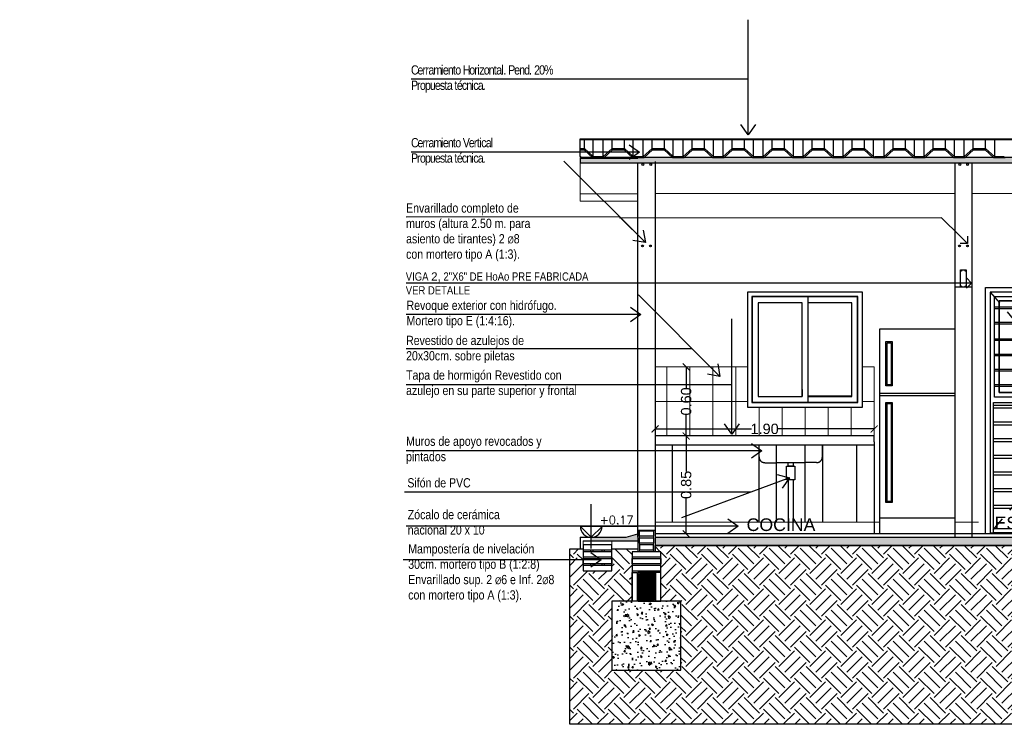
# Model space of a CAD drawing. Header units: millimetres. Extents: x 201 to 840, y 135 to 685.
# Tile 5 of 219: x 201 to 209, y 148 to 154. Entities that reach past the tile are written whole.
import ezdxf

# ---------------------------------------------------------------- set-up
doc = ezdxf.new("R2010")
doc.units = ezdxf.units.MM
doc.linetypes.add('HIDDEN2', pattern=[0.1875, 0.125, -0.0625])
for name, color, linetype, lineweight in [('001', 1, 'Continuous', 5), ('01 DETALLES', 2, 'Continuous', 5), ('COTA NIVELES', 2, 'Continuous', 20), ('hatch', 1, 'Continuous', 5), ('LLAMADAS TEXTO', 2, 'Continuous', 13)]:
    doc.layers.add(name, color=color, linetype=linetype, lineweight=lineweight)
for name, color, linetype in [('01', 1, 'Continuous'), ('02', 2, 'Continuous'), ('03', 3, 'Continuous'), ('04', 4, 'Continuous'), ('05', 5, 'Continuous'), ('06', 5, 'Continuous'), ('ABERTURAS', 2, 'Continuous'), ('cota', 2, 'Continuous'), ('EQUIPAMIENTO MOVIL', 1, 'Continuous'), ('HACHT CONTRAPISO', 2, 'Continuous'), ('HACHT H°A°', 1, 'Continuous'), ('HACHT TIERRA', 252, 'Continuous'), ('LLAMADAS', 1, 'Continuous'), ('MAMPOST', 6, 'Continuous'), ('MAMPOSTERIA', 5, 'Continuous'), ('NIVELES', 1, 'Continuous'), ('piso', 1, 'Continuous'), ('SANITARIO ARTEF', 2, 'Continuous'), ('TEXT', 4, 'Continuous')]:
    doc.layers.add(name, color=color, linetype=linetype)
doc.styles.add('ARIAL', font='arial.ttf', dxfattribs={"height": 0.06})
doc.styles.add('ROMANS', font='romans.shx')
doc.styles.get("Standard").update_dxf_attribs({"font": 'arial.ttf'})
doc.styles.add('STYLE1', font='ARIALUNI.TTF', dxfattribs={"height": 0.09})
doc.dimstyles.new('05', dxfattribs={"dimscale": 0, "dimtxt": 0.09, "dimasz": 0.05, "dimexe": 0, "dimexo": 0, "dimgap": 0, "dimtad": 0, "dimzin": 0, "dimdsep": 46, "dimtxsty": 'Standard', "dimblk": 'OPEN90', "dimcen": 0.25, "dimclrd": 1, "dimclre": 1, "dimclrt": 3, "dimadec": 0, "dimazin": 0, "dimtfac": 1, "dimtofl": 0, "dimtmove": 2, "dimatfit": 3, "dimldrblk": 'BOXFILLED', "dimfxl": 1, "dimtolj": 1, "dimtzin": 0, "dimarcsym": 0})
doc.dimstyles.new('D3', dxfattribs={"dimscale": 0, "dimtxt": 0.09, "dimasz": 0.06, "dimexe": 0, "dimexo": 0.15, "dimgap": 0, "dimtad": 0, "dimzin": 0, "dimdsep": 46, "dimtxsty": 'STYLE1', "dimblk": 'ARCHTICK', "dimcen": 1, "dimse1": 1, "dimse2": 1, "dimclrd": 1, "dimclre": 1, "dimclrt": 3, "dimadec": 0, "dimazin": 0, "dimtfac": 1, "dimtmove": 2, "dimatfit": 1, "dimldrblk": 'OPEN90', "dimfxl": 1, "dimtolj": 1, "dimtzin": 0, "dimarcsym": 0})

# ---------------------------------------------------------------- blocks, each defined once
blk = doc.blocks.new('_ARCHTICK')
at = {"color": 0, "linetype": 'ByBlock', "const_width": 0.15}
blk.add_lwpolyline([(-0.5, -0.5), (0.5, 0.5)], dxfattribs=at)
blk = doc.blocks.new('*D760')
at = {"layer": 'cota', "color": 1, "lineweight": -2}
for p, q in [((206.4153, 150.5066), (206.4153, 150.1987)), ((206.4153, 149.6566), (206.4153, 149.9646))]:
    blk.add_line(p, q, dxfattribs=at)
at = {"layer": 'DEFPOINTS', "color": 0}
for p in [(206.4153, 150.5066), (206.1965, 149.6566), (206.4153, 149.6566)]:
    blk.add_point(p, dxfattribs=at)
at = {"layer": 'cota', "color": 1, "lineweight": -2, "xscale": 0.06, "yscale": 0.06, "zscale": 0.06}
for p, rotation in [((206.4153, 150.5066), 90), ((206.4153, 149.6566), 270)]:
    blk.add_blockref('_ARCHTICK', p, dxfattribs=dict(at, rotation=rotation))
at = {"layer": 'cota', "color": 3, "insert": (206.4153, 150.0816), "char_height": 0.09, "attachment_point": 5, "rotation": 90, "style": 'STYLE1'}
blk.add_mtext('\\A1;0.85', dxfattribs=at)
blk = doc.blocks.new('_OPEN90')
at = {"color": 0, "linetype": 'ByBlock'}
for p, q in [((0, 0), (-1, 0)), ((-0.5, 0.5), (0, 0)), ((0, 0), (-0.5, -0.5))]:
    blk.add_line(p, q, dxfattribs=at)
blk = doc.blocks.new('*D762')
at = {"layer": 'cota', "color": 1, "lineweight": -2}
for p, q in [((206.4153, 151.1066), (206.4153, 150.9233)), ((206.4153, 150.5066), (206.4153, 150.6899))]:
    blk.add_line(p, q, dxfattribs=at)
at = {"layer": 'DEFPOINTS', "color": 0}
for p in [(206.4153, 151.1066), (206.4993, 151.1066), (206.4965, 150.5066)]:
    blk.add_point(p, dxfattribs=at)
at = {"layer": 'cota', "color": 1, "lineweight": -2, "xscale": 0.06, "yscale": 0.06, "zscale": 0.06}
for p, rotation in [((206.4153, 151.1066), 90), ((206.4153, 150.5066), 270)]:
    blk.add_blockref('_ARCHTICK', p, dxfattribs=dict(at, rotation=rotation))
at = {"layer": 'cota', "color": 3, "insert": (206.4153, 150.8066), "char_height": 0.09, "attachment_point": 5, "rotation": 90, "style": 'STYLE1'}
blk.add_mtext('\\A1;0.60', dxfattribs=at)
blk = doc.blocks.new('A$C0E1231E1')
for p, q in [((0, 0), (0, 1.78)), ((0, 1.2206), (0.65, 1.2206)), ((0, 1.2006), (0.65, 1.2006)), ((0, 0.1391), (0.65, 0.1391))]:
    blk.add_line(p, q)
blk.add_lwpolyline([(0, 1.78), (0.65, 1.78), (0.65, 0), (0, 0)])
for points in [[(0.0518, 1.2849), (0.0518, 1.6697), (0.1074, 1.6697), (0.1074, 1.2849)], [(0.0518, 0.2717), (0.0518, 1.1413), (0.1074, 1.1413), (0.1074, 0.2717)]]:
    blk.add_lwpolyline(points, close=True)
at = {"color": 1}
for points in [[(0.0618, 1.2949), (0.0618, 1.6597), (0.0974, 1.6597), (0.0974, 1.2949)], [(0.0618, 0.2817), (0.0618, 1.1313), (0.0974, 1.1313), (0.0974, 0.2817)]]:
    blk.add_lwpolyline(points, close=True, dxfattribs=at)
blk = doc.blocks.new('*D802')
at = {"layer": 'DEFPOINTS', "color": 0}
for p in [(206.145, 150.5676), (206.145, 150.5066), (208.0477, 150.5066)]:
    blk.add_point(p, dxfattribs=at)
at = {"layer": 'piso', "color": 1, "lineweight": -2}
for p, q in [((206.145, 150.5676), (206.9838, 150.5676)), ((208.0477, 150.5676), (207.2089, 150.5676))]:
    blk.add_line(p, q, dxfattribs=at)
at = {"layer": 'piso', "color": 1, "lineweight": -2, "xscale": 0.06, "yscale": 0.06, "zscale": 0.06, "rotation": 180}
blk.add_blockref('_ARCHTICK', (206.145, 150.5676), dxfattribs=at)
at = {"layer": 'piso', "color": 1, "lineweight": -2, "xscale": 0.06, "yscale": 0.06, "zscale": 0.06}
blk.add_blockref('_ARCHTICK', (208.0477, 150.5676), dxfattribs=at)
at = {"layer": 'piso', "color": 3, "insert": (207.0963, 150.5676), "char_height": 0.09, "attachment_point": 5, "style": 'STYLE1'}
blk.add_mtext('\\A1;1.90', dxfattribs=at)
blk = doc.blocks.new('df')
at = {"layer": '01', "ltscale": 0.01}
for p, q in [((278.7918, 317.0879), (278.7277, 317.0879)), ((278.7277, 317.0879), (278.7277, 317.0767)), ((278.7918, 317.0767), (278.7277, 317.0767))]:
    blk.add_line(p, q, dxfattribs=at)
at = {"layer": '01'}
for points in [[(278.8606, 317.151), (278.8606, 318.111), (277.9706, 318.111)], [(278.8606, 317.151), (278.8606, 318.111), (279.7506, 318.111)], [(278.3856, 318.0335), (278.0481, 318.0335), (278.0481, 317.2385), (278.3856, 317.2385)], [(278.3856, 317.2385), (278.0481, 317.2385), (278.0481, 318.0335), (278.3856, 318.0335)], [(278.4356, 318.0335), (278.7731, 318.0335), (278.7731, 317.2385), (278.4356, 317.2385)], [(278.4356, 317.2385), (278.4356, 318.0335)], [(279.3356, 317.2385), (279.3356, 318.0335)], [(279.3356, 318.0335), (279.6731, 318.0335), (279.6731, 317.2385), (279.3356, 317.2385)], [(278.8131, 317.9782), (278.0081, 317.9782)], [(278.0081, 317.9682), (278.8131, 317.9682)], [(278.9081, 317.9782), (279.7131, 317.9782)], [(279.7131, 317.9682), (278.9081, 317.9682)], [(278.8131, 317.8453), (278.0081, 317.8453)], [(278.0081, 317.8353), (278.8131, 317.8353)], [(278.9081, 317.8453), (279.7131, 317.8453)], [(279.7131, 317.8353), (278.9081, 317.8353)], [(278.8131, 317.7025), (278.0081, 317.7025)], [(278.0081, 317.6925), (278.8131, 317.6925)], [(278.9081, 317.7025), (279.7131, 317.7025)], [(279.7131, 317.6925), (278.9081, 317.6925)], [(278.8131, 317.5696), (278.0081, 317.5696)], [(278.0081, 317.5596), (278.8131, 317.5596)], [(278.9081, 317.5696), (279.7131, 317.5696)], [(279.7131, 317.5596), (278.9081, 317.5596)], [(278.8131, 317.4367), (278.0081, 317.4367)], [(278.0081, 317.4267), (278.8131, 317.4267)], [(278.9081, 317.4367), (279.7131, 317.4367)], [(279.7131, 317.4267), (278.9081, 317.4267)], [(278.8131, 317.3039), (278.0081, 317.3039)], [(278.0081, 317.2939), (278.8131, 317.2939)], [(278.9081, 317.3039), (279.7131, 317.3039)], [(279.7131, 317.2939), (278.9081, 317.2939)], [(277.9706, 316.021), (277.9981, 316.021), (277.9981, 317.151)], [(277.9981, 317.151), (278.8231, 317.151)], [(278.8606, 317.151), (278.8606, 317.151), (278.8606, 316.021), (278.8231, 316.021), (278.8231, 317.151)], [(278.8606, 317.151), (278.8606, 317.151), (278.8606, 316.021), (278.8981, 316.021), (278.8981, 317.151)], [(279.7231, 317.151), (278.8981, 317.151)], [(279.7506, 316.021), (279.7231, 316.021), (279.7231, 317.151)]]:
    blk.add_lwpolyline(points, dxfattribs=at)
at = {"layer": '01', "linetype": 'HIDDEN2'}
for points in [[(277.9706, 318.111), (278.7896, 317.1448)], [(279.7506, 318.111), (278.8606, 317.061), (279.7506, 316.021)], [(279.7231, 318.0835), (278.9481, 317.636), (279.7231, 317.1885)], [(278.8196, 317.1094), (278.8606, 317.061), (278.8196, 317.0131)], [(278.8047, 316.9957), (277.9706, 316.021)]]:
    blk.add_lwpolyline(points, dxfattribs=at)
at = {"layer": '01'}
for points in [[(278.0081, 318.0735), (278.8131, 318.0735), (278.8131, 317.1985), (278.0081, 317.1985)], [(278.3856, 318.0335), (278.0481, 318.0335), (278.0481, 317.2385), (278.3856, 317.2385)], [(278.9081, 317.1985), (279.7131, 317.1985), (279.7131, 318.0735), (278.9081, 318.0735)], [(279.2856, 318.0335), (278.9481, 318.0335), (278.9481, 317.2385), (279.2856, 317.2385)], [(278.8231, 316.021), (277.9981, 316.021), (277.9981, 316.0585), (278.8231, 316.0585)], [(278.8981, 316.021), (279.7231, 316.021), (279.7231, 316.0585), (278.8981, 316.0585)]]:
    blk.add_lwpolyline(points, close=True, dxfattribs=at)
at = {"layer": '01', "ltscale": 0.01}
for points in [[(278.77, 316.9957), (278.8196, 316.9957), (278.8196, 317.1448), (278.77, 317.1448)], [(278.7976, 317.0401), (278.79, 317.0401), (278.79, 317.0187), (278.7976, 317.0187)]]:
    blk.add_lwpolyline(points, close=True, dxfattribs=at)
for start, end in [(0, 90), (270, 0)]:
    blk.add_arc((278.7918, 317.0823), 0.00564, start, end, dxfattribs=at)
at = {"layer": 'ABERTURAS'}
for points in [[(277.9306, 316.011), (277.9306, 318.151), (279.7906, 318.151), (279.7906, 316.011)], [(279.7506, 316.011), (279.7506, 318.111), (277.9706, 318.111), (277.9706, 316.011)]]:
    blk.add_lwpolyline(points, dxfattribs=at)
at = {"layer": 'ABERTURAS', "color": 1}
for points in [[(278.77, 317.126), (277.9981, 317.126)], [(278.77, 317.101), (277.9981, 317.101)], [(278.8206, 317.126), (278.8196, 317.126)], [(278.8196, 317.126), (278.8231, 317.126)], [(278.8206, 317.101), (278.8196, 317.101)], [(278.8196, 317.101), (278.8231, 317.101)], [(278.9006, 317.126), (279.7231, 317.126)], [(278.9006, 317.101), (279.7231, 317.101)], [(278.8206, 316.981), (277.9981, 316.981)], [(278.9006, 316.981), (279.7231, 316.981)], [(278.8206, 316.956), (277.9981, 316.956)], [(278.9006, 316.956), (279.7231, 316.956)], [(278.8206, 316.836), (277.9981, 316.836)], [(278.8206, 316.811), (277.9981, 316.811)], [(278.9006, 316.836), (279.7231, 316.836)], [(278.9006, 316.811), (279.7231, 316.811)], [(278.8206, 316.691), (277.9981, 316.691)], [(278.8206, 316.666), (277.9981, 316.666)], [(278.9006, 316.691), (279.7231, 316.691)], [(278.9006, 316.666), (279.7231, 316.666)], [(278.8206, 316.546), (277.9981, 316.546)], [(278.8206, 316.521), (277.9981, 316.521)], [(278.9006, 316.546), (279.7231, 316.546)], [(278.9006, 316.521), (279.7231, 316.521)], [(278.8206, 316.401), (277.9981, 316.401)], [(278.9006, 316.401), (279.7231, 316.401)], [(278.8206, 316.376), (277.9981, 316.376)], [(278.9006, 316.376), (279.7231, 316.376)], [(278.8206, 316.256), (277.9981, 316.256)], [(278.8206, 316.231), (277.9981, 316.231)], [(278.9006, 316.256), (279.7231, 316.256)], [(278.9006, 316.231), (279.7231, 316.231)]]:
    blk.add_lwpolyline(points, dxfattribs=at)
blk = doc.blocks.new('A$C0B5825DE')
at = {"layer": 'hatch', "ltscale": 0.01}
h = blk.add_hatch(dxfattribs=at)
h.set_pattern_fill('AR-SAND', color=256, scale=0.02)
h.set_pattern_definition([(37.5, (3347.59069, 2361.719302), (-0.00125986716, 0.03853647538), [0, -0.0304, 0, -0.034, 0, -0.0325]), (7.5, (3347.59069, 2361.7193), (0.0353955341, 0.0564429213), [0, -0.0164, 0, -0.0274, 0, -0.0105]), (327.5, (3347.56609, 2361.719302), (0.06228283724, 0.00011318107), [0, -0.01, 0, -0.036, 0, -0.047]), (317.5, (3347.56609, 2361.7193), (0.0601225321, 0.0175535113), [0, -0.005, 0, -0.0236, 0, -0.027])])
h.paths.add_polyline_path([(0, 0.0485), (-9.5027, 0.0485), (-9.5027, 0), (-7.3586, 0), (-7.2486, 0), (-2.8286, 0), (-2.7186, 0), (-1.1186, 0), (-1.0086, 0), (0, 0)])
at = {"layer": '01'}
for p, q in [((-9.5027, 0.0559), (-9.5027, 0.21)), ((-9.5027, 0.21), (0.0007, 0.21)), ((-9.5027, 0.205), (0.0007, 0.205)), ((-9.4657, 0.1261), (-9.4657, 0.205)), ((-9.3891, 0.0559), (-9.3891, 0.205)), ((-9.3026, 0.0559), (-9.3026, 0.205)), ((-9.226, 0.1261), (-9.226, 0.205)), ((-9.1182, 0.1261), (-9.1182, 0.205)), ((-9.0416, 0.0559), (-9.0416, 0.205)), ((-8.9552, 0.0559), (-8.9552, 0.205)), ((-8.8786, 0.1261), (-8.8786, 0.205)), ((-8.7708, 0.1261), (-8.7708, 0.205)), ((-8.6942, 0.0559), (-8.6942, 0.205)), ((-8.6077, 0.0559), (-8.6077, 0.205)), ((-8.5311, 0.1261), (-8.5311, 0.205)), ((-8.4233, 0.1261), (-8.4233, 0.205)), ((-8.3467, 0.0559), (-8.3467, 0.205)), ((-8.2602, 0.0559), (-8.2602, 0.205)), ((-8.1836, 0.1261), (-8.1836, 0.205)), ((-8.0759, 0.1261), (-8.0759, 0.205)), ((-7.9993, 0.0559), (-7.9993, 0.205)), ((-7.9128, 0.0559), (-7.9128, 0.205)), ((-7.8362, 0.1261), (-7.8362, 0.205)), ((-7.7284, 0.1261), (-7.7284, 0.205)), ((-7.6518, 0.0559), (-7.6518, 0.205)), ((-7.5653, 0.0559), (-7.5653, 0.205)), ((-7.4887, 0.1261), (-7.4887, 0.205)), ((-7.3809, 0.1261), (-7.3809, 0.205)), ((-7.3043, 0.0559), (-7.3043, 0.205)), ((-7.2179, 0.0559), (-7.2179, 0.205)), ((-7.1413, 0.1261), (-7.1413, 0.205)), ((-7.0335, 0.1261), (-7.0335, 0.205)), ((-6.9569, 0.0559), (-6.9569, 0.205)), ((-6.862, 0.0559), (-6.862, 0.205)), ((-6.7854, 0.1261), (-6.7854, 0.205)), ((-6.6776, 0.1261), (-6.6776, 0.205)), ((-6.601, 0.0559), (-6.601, 0.205)), ((-6.5145, 0.0559), (-6.5145, 0.205)), ((-6.4379, 0.1261), (-6.4379, 0.205)), ((-6.3302, 0.1261), (-6.3302, 0.205)), ((-6.2536, 0.0559), (-6.2536, 0.205)), ((-6.1671, 0.0559), (-6.1671, 0.205)), ((-6.0905, 0.1261), (-6.0905, 0.205)), ((-5.9827, 0.1261), (-5.9827, 0.205)), ((-5.9024, 0.0559), (-5.9024, 0.205))]:
    blk.add_line(p, q, dxfattribs=at)
at = {"layer": '03'}
for p, q in [((-9.0009, 0.0485), (-9.5027, 0.0485)), ((-9.5027, 0.0485), (-9.5027, 0)), ((0, 0), (-9.5027, 0)), ((-5.5959, 0.0485), (-9.0009, 0.0485)), ((0, 0.0485), (-7.4086, 0.0485))]:
    blk.add_line(p, q, dxfattribs=at)
at = {"layer": '06'}
for p, q in [((-9.5027, 0.1261), (-9.4657, 0.1261)), ((-9.5027, 0.1161), (-9.4696, 0.1161)), ((-9.3959, 0.0485), (-9.4696, 0.1161)), ((-9.3891, 0.0559), (-9.4657, 0.1261)), ((-9.3026, 0.0559), (-9.226, 0.1261)), ((-9.2959, 0.0485), (-9.2221, 0.1161)), ((-9.226, 0.1261), (-9.1182, 0.1261)), ((-9.2221, 0.1161), (-9.1221, 0.1161)), ((-9.0484, 0.0485), (-9.1221, 0.1161)), ((-9.0416, 0.0559), (-9.1182, 0.1261)), ((-8.9552, 0.0559), (-8.8786, 0.1261)), ((-8.9484, 0.0485), (-8.8747, 0.1161)), ((-8.8786, 0.1261), (-8.7708, 0.1261)), ((-8.8747, 0.1161), (-8.7747, 0.1161)), ((-8.7009, 0.0485), (-8.7747, 0.1161)), ((-8.6942, 0.0559), (-8.7708, 0.1261)), ((-8.6077, 0.0559), (-8.5311, 0.1261)), ((-8.6009, 0.0485), (-8.5272, 0.1161)), ((-8.5311, 0.1261), (-8.4233, 0.1261)), ((-8.5272, 0.1161), (-8.4272, 0.1161)), ((-8.3535, 0.0485), (-8.4272, 0.1161)), ((-8.3467, 0.0559), (-8.4233, 0.1261)), ((-8.2602, 0.0559), (-8.1836, 0.1261)), ((-8.2535, 0.0485), (-8.1797, 0.1161)), ((-8.1836, 0.1261), (-8.0759, 0.1261)), ((-8.1797, 0.1161), (-8.0797, 0.1161)), ((-8.006, 0.0485), (-8.0797, 0.1161)), ((-7.9993, 0.0559), (-8.0759, 0.1261)), ((-7.9128, 0.0559), (-7.8362, 0.1261)), ((-7.906, 0.0485), (-7.8323, 0.1161)), ((-7.8362, 0.1261), (-7.7284, 0.1261)), ((-7.8323, 0.1161), (-7.7323, 0.1161)), ((-7.6586, 0.0485), (-7.7323, 0.1161)), ((-7.6518, 0.0559), (-7.7284, 0.1261)), ((-7.5653, 0.0559), (-7.4887, 0.1261)), ((-7.5586, 0.0485), (-7.4848, 0.1161)), ((-7.4887, 0.1261), (-7.3809, 0.1261)), ((-7.4848, 0.1161), (-7.3848, 0.1161)), ((-7.3111, 0.0485), (-7.3848, 0.1161)), ((-7.3043, 0.0559), (-7.3809, 0.1261)), ((-7.2179, 0.0559), (-7.1413, 0.1261)), ((-7.2111, 0.0485), (-7.1374, 0.1161)), ((-7.1413, 0.1261), (-7.0335, 0.1261)), ((-7.1374, 0.1161), (-7.0374, 0.1161)), ((-6.9636, 0.0485), (-7.0374, 0.1161)), ((-6.9569, 0.0559), (-7.0335, 0.1261)), ((-6.862, 0.0559), (-6.7854, 0.1261)), ((-6.8552, 0.0485), (-6.7815, 0.1161)), ((-6.7854, 0.1261), (-6.6776, 0.1261)), ((-6.7815, 0.1161), (-6.6815, 0.1161)), ((-6.6078, 0.0485), (-6.6815, 0.1161)), ((-6.601, 0.0559), (-6.6776, 0.1261)), ((-6.5145, 0.0559), (-6.4379, 0.1261)), ((-6.5078, 0.0485), (-6.4341, 0.1161)), ((-6.4379, 0.1261), (-6.3302, 0.1261)), ((-6.4341, 0.1161), (-6.3341, 0.1161)), ((-6.2603, 0.0485), (-6.3341, 0.1161)), ((-6.2536, 0.0559), (-6.3302, 0.1261)), ((-6.1671, 0.0559), (-6.0905, 0.1261)), ((-6.1603, 0.0485), (-6.0866, 0.1161)), ((-6.0905, 0.1261), (-5.9827, 0.1261)), ((-6.0866, 0.1161), (-5.9866, 0.1161)), ((-5.9129, 0.0485), (-5.9866, 0.1161)), ((-5.9061, 0.0559), (-5.9827, 0.1261)), ((-9.5027, 0.0559), (-9.496, 0.0485)), ((-9.3959, 0.0485), (-9.2959, 0.0485)), ((-9.3891, 0.0559), (-9.3026, 0.0559)), ((-9.0484, 0.0485), (-8.9484, 0.0485)), ((-9.0416, 0.0559), (-8.9552, 0.0559)), ((-8.7009, 0.0485), (-8.6009, 0.0485)), ((-8.6942, 0.0559), (-8.6077, 0.0559)), ((-8.3535, 0.0485), (-8.2535, 0.0485)), ((-8.3467, 0.0559), (-8.2602, 0.0559)), ((-8.006, 0.0485), (-7.906, 0.0485)), ((-7.9993, 0.0559), (-7.9128, 0.0559)), ((-7.6586, 0.0485), (-7.5586, 0.0485)), ((-7.6518, 0.0559), (-7.5653, 0.0559)), ((-7.3111, 0.0485), (-7.2111, 0.0485)), ((-7.3043, 0.0559), (-7.2179, 0.0559)), ((-6.9552, 0.0485), (-6.8552, 0.0485)), ((-6.9485, 0.0559), (-6.862, 0.0559)), ((-6.6078, 0.0485), (-6.5078, 0.0485)), ((-6.601, 0.0559), (-6.5145, 0.0559)), ((-6.2603, 0.0485), (-6.1603, 0.0485)), ((-6.2536, 0.0559), (-6.1671, 0.0559)), ((-5.9129, 0.0485), (-5.8129, 0.0485)), ((-5.9061, 0.0559), (-5.8196, 0.0559))]:
    blk.add_line(p, q, dxfattribs=at)
blk = doc.blocks.new('A$C037F6CCC')
at = {"layer": 'LLAMADAS'}
blk.add_line((2.7433, -0.3512), (-2.078, -0.3512), dxfattribs=at)
blk.add_lwpolyline([(2.7329, 0.0557), (2.5722, 0.2164), (-0.2243, 0.2115)], dxfattribs=at)
for p, xscale, yscale, zscale, rotation in [((2.7966, -0.0079), 0.09, 0.09, 0.09, 314.9998235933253), ((2.8333, -0.3512), 0.09000000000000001, 0.09000000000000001, 0.09000000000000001, 6.447086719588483e-05)]:
    blk.add_blockref('_OPEN90', p, dxfattribs=dict(at, xscale=xscale, yscale=yscale, zscale=zscale, rotation=rotation))
at = {"layer": 'LLAMADAS TEXTO', "color": 2, "ltscale": 0.01, "attachment_point": 1, "style": 'ARIAL'}
for s, insert, char_height, width in [('{\\fTechnic|b0|i0|c2|p2;Envarillado completo de\\Pmuros (altura 2.50 m. para\\Pasiento de tirantes) 2 \\H0.75x;Ø\\H1.3333x;8\\Pcon mortero tipo A (1:3).}', (-2.0782, 0.3399), 0.08, 1.52215), ('{\\fTechnic|b0|i0|c2|p2;VIGA \\f@Arial Unicode MS|b0|i0|c0|p34;2,\\fTechnic|b0|i0|c2|p2; 2"X6" DE HoAo PRE FABRICADA\\PVER DETALLE }', (-2.081, -0.2587), 0.072, 2.289182), ('{\\fTechnic|b0|i0|c2|p2;Revoque exterior con hidrófugo. \\PMortero tipo E (1:4:16).}', (-2.0744, -0.5047), 0.08, 4.326649), ('\\pi-3.04,l3.04;{\\fTechnic|b0|i0|c2|p2;Revestido de azulejos de\\P20x30cm. sobre piletas}', (-2.0782, -0.8097), 0.08, 4.326649), ('{\\fTechnic|b0|i0|c2|p2;Tapa de hormigón Revestido con azulejo en su parte superior y frontal}', (-2.0782, -1.1107), 0.08, 1.655837), ('{\\fTechnic|b0|i0|c2|p2;Muros de apoyo revocados y pintados}', (-2.0782, -1.6851), 0.08, 1.189424), ('\\pi3.6651;{\\fTechnic|b0|i0|c2|p2;Sifón de PVC}', (-5.7323, -2.0462), 0.08, 4.572219), ('{\\fTechnic|b0|i0|c2|p2;Zócalo de cerámica \\Pnacional 20 x 10 \\P}', (-2.0638, -2.3222), 0.08, 1.660151), ('{\\fTechnic|b0|i0|c2|p2;Mampostería de nivelación 30cm. mortero tipo B (1:2:8) Envarillado sup. 2 \\H0.75x;Ø\\H1.3333x;6 e Inf. 2\\H0.75002x;Ø\\H1.3333x;8 con mortero tipo A (1:3).\\fArial|b0|i0|c0|p34;\\P\\pi0.77315;} ', (-2.0596, -2.6198), 0.08, 1.352981)]:
    blk.add_mtext(s, dxfattribs=dict(at, insert=insert, char_height=char_height, width=width))
at = {"layer": 'LLAMADAS'}
for points in [[(0, 0), (-0.2243, 0.2243), (-2.0782, 0.2211)], [(-0.0407, -0.6251), (-2.0782, -0.6251)], [(0.6468, -1.162), (0.4072, -0.9221), (-2.0782, -0.9221)], [(0.7512, -1.6628), (0.7512, -1.2358), (-2.0782, -1.2358)], [(1.012, -1.8095), (-2.0782, -1.8095)], [(1.2507, -2.043), (0.9155, -2.1671), (-2.0913, -2.1671)], [(0.8052, -2.4619), (-2.0782, -2.4619)], [(-0.383, -2.7547), (-2.1025, -2.7547)]]:
    blk.add_leader(points, dimstyle='05', override={"dimscale": 1, "dimasz": 0.09, "dimldrblk": 'OPEN90'}, dxfattribs=at)

msp = doc.modelspace()

# ---------------------------------------------------------------- hatches: boundary and pattern name
at = {"layer": 'HACHT CONTRAPISO'}
h = msp.add_hatch(dxfattribs=at)
h.set_pattern_fill('AR-CONC', color=256, scale=0.0015, style=0)
h.set_pattern_definition([(50, (205.59028, 149.55664), (0.273277, -0.0239086), [0.028575, -0.314325]), (355, (205.59028, 149.55664), (-0.052864, 0.286585), [0.02286, -0.25146]), (100.451, (205.61305, 149.55465), (0.220414, 0.262675), [0.024285, -0.267135]), (46.184, (205.59028, 149.63284), (0.406619, -0.063063), [0.042862, -0.471487]), (96.6356, (205.62416, 149.6276), (0.356106, 0.371138), [0.036428, -0.400703]), (351.184, (205.5903, 149.63284), (0.356107, 0.371138), [0.03429, -0.37719]), (21, (205.62838, 149.6138), (0.2274223, -0.153398), [0.028575, -0.314325]), (326, (205.62838, 149.6138), (0.092703, 0.276282), [0.02286, -0.25146]), (71.4514, (205.64733, 149.601), (0.320125, 0.122884), [0.024285, -0.267135]), (37.5, (205.59028, 149.55664), (0.0046329, 0.1268326), [0, -0.248412, 0, -0.25527, 0, -0.2524125]), (7.5, (205.59028, 149.55664), (0.1002295, 0.1502709), [0, -0.145542, 0, -0.242697, 0, -0.0962025]), (327.5, (205.50532, 149.55664), (0.2033859, -0.0085931), [0, -0.09525, 0, -0.29718, 0, -0.394335]), (317.5, (205.46722, 149.55664), (0.2221938, 0.0381397), [0, -0.123825, 0, -0.197358, 0, -0.280035])])
h.paths.add_polyline_path([(209.6757, 149.6266), (208.4423, 149.6266), (208.3297, 149.5566), (209.6757, 149.5566)])
h.paths.add_polyline_path([(212.4524, 149.6266), (209.6757, 149.6266), (209.6757, 149.5566), (212.4524, 149.5566)])
h.paths.add_polyline_path([(214.3477, 149.6266), (212.4524, 149.6266), (212.4524, 149.5566), (214.3477, 149.5566)])
h.paths.add_polyline_path([(208.4423, 149.6266), (206.145, 149.6266), (206.145, 149.5566), (208.3297, 149.5566)])
h.paths.add_polyline_path([(205.995, 149.6266), (205.995, 149.6566), (205.895, 149.6266), (205.5903, 149.6266), (205.5903, 149.5966), (205.995, 149.5966)])
h.paths.add_polyline_path([(206.3816, 149.9356), (206.3816, 150.2253), (206.1682, 150.2253), (206.1682, 149.9356)], flags=9)
h.paths.add_polyline_path([(206.3816, 150.66), (206.3816, 150.9497), (206.1682, 150.9497), (206.1682, 150.66)], flags=9)
h.paths.add_polyline_path([(209.7229, 149.748), (210.099, 149.748), (210.099, 149.8671), (209.7229, 149.8671)], flags=9)
at = {"layer": 'HACHT H°A°'}
h = msp.add_hatch(dxfattribs=at)
h.set_pattern_fill('ANSI31', color=256, scale=0.003, style=0)
h.set_pattern_definition([(45, (-59.832934, -131.1245355), (-0.0067351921, 0.0067351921), [])])
edge = h.paths.add_edge_path()
edge.add_line((206.1283, 149.3216), (206.1244, 149.3216))
edge.add_arc((206.1264, 149.3251), 0.004, 240.60668, 299.39332)
edge = h.paths.add_edge_path()
edge.add_line((206.0161, 149.3216), (206.0122, 149.3216))
edge.add_arc((206.0141, 149.3251), 0.004, 240.60668, 299.39332)
h.paths.add_polyline_path([(205.995, 149.0716), (206.145, 149.0716), (206.145, 149.3216), (205.995, 149.3216)])
h.paths.add_polyline_path([(206.0031, 149.0716), (206.1374, 149.0716), (206.1374, 149.3216), (206.0031, 149.3216)])
h.paths.add_polyline_path([(206.0091, 149.0716), (206.1314, 149.0716), (206.1314, 149.3216), (206.0332, 149.3216), (206.0357, 149.3191), (206.0314, 149.3149), (206.0247, 149.3216), (206.0105, 149.3216), (206.0243, 149.3078), (206.0201, 149.3036), (206.0091, 149.3146)])
edge = h.paths.add_edge_path()
edge.add_line((206.1209, 149.0716), (206.1299, 149.0716))
edge.add_arc((206.1254, 149.0695), 0.005, 25.01802, 154.98198)
edge = h.paths.add_edge_path()
edge.add_line((206.0106, 149.0716), (206.0197, 149.0716))
edge.add_arc((206.0151, 149.0695), 0.005, 25.01802, 154.98198)
h = msp.add_hatch(dxfattribs=at)
h.set_pattern_fill('AR-CONC', color=256, scale=0.0008, angle=45, style=0)
h.set_pattern_definition([(95, (-97.64821, -178.38821), (0.11207572, 0.094042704), [0.01524, -0.16764]), (40, (-97.6482, -178.38821), (-0.12801431, 0.088141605), [0.012192, -0.134112]), (145.451, (-97.63887, -178.38038), (-0.015937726, 0.18218419), [0.012952, -0.142472]), (91.1842, (-97.67694, -178.35948), (0.177128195, 0.12956273), [0.02286, -0.25146]), (141.6356, (-97.66218, -178.34868), (-0.00566892, 0.27426115), [0.019428, -0.213708]), (36.184, (-97.67694, -178.35948), (-0.00566846, 0.27426111), [0.018288, -0.201168]), (66, (-97.65539, -178.35229), (0.14361644, 0.027916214), [0.01524, -0.16764]), (11, (-97.65539, -178.35229), (-0.06923194, 0.139152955), [0.012192, -0.134112]), (116.4514, (-97.64342, -178.34997), (0.07438403, 0.167069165), [0.012952, -0.142472]), (82.5, (-97.648207, -178.38821), (-0.046084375, 0.049578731), [0, -0.1324864, 0, -0.136144, 0, -0.13462]), (52.5, (-97.64821, -178.38821), (-0.018871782, 0.0944696), [0, -0.0776224, 0, -0.1294384, 0, -0.051308]), (12.5, (-97.68025, -178.420254), (0.0799422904, 0.0734609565), [0, -0.0508, 0, -0.158496, 0, -0.210312]), (2.5, (-97.69462, -178.43462), (0.069411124, 0.098177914), [0, -0.06604, 0, -0.1052576, 0, -0.149352])])
h.paths.add_polyline_path([(206.37, 148.4716), (206.37, 149.0716), (205.77, 149.0716), (205.77, 148.4716)])
at = {"layer": 'HACHT TIERRA', "ltscale": 0.01}
h = msp.add_hatch(dxfattribs=at)
h.set_pattern_fill('EARTH,_O', color=256, scale=0.03, angle=45)
h.set_pattern_definition([(45, (-97.6482, -178.38821), (0, 0.26940768), [0.1905, -0.1905]), (45, (-97.69872, -178.3377), (0, 0.26940768), [0.1905, -0.1905]), (45, (-97.74923, -178.28718), (0, 0.26940768), [0.1905, -0.1905]), (135, (-97.74923, -178.2535), (-0.26940768, 0), [0.1905, -0.1905]), (135, (-97.69872, -178.203), (-0.26940768, 0), [0.1905, -0.1905]), (135, (-97.6482, -178.15248), (-0.26940768, 0), [0.1905, -0.1905])])
h.paths.add_polyline_path([(215.2162, 148.0023), (215.2162, 149.5266), (214.9727, 149.5266), (214.9727, 149.3366), (214.7227, 149.3366), (214.7227, 149.5266), (214.4977, 149.5266), (214.4977, 149.5016), (214.5477, 149.5016), (214.5477, 149.0716), (214.7227, 149.0716), (214.7227, 148.4716), (214.1227, 148.4716), (214.1227, 149.0716), (214.2977, 149.0716), (214.2977, 149.5016), (214.3477, 149.5016), (214.3477, 149.5566), (206.145, 149.5566), (206.145, 149.5016), (206.195, 149.5016), (206.195, 149.0716), (206.37, 149.0716), (206.37, 148.4716), (205.77, 148.4716), (205.77, 149.0716), (205.945, 149.0716), (205.945, 149.5016), (205.995, 149.5016), (205.995, 149.5266), (205.77, 149.5266), (205.77, 149.3366), (205.52, 149.3366), (205.52, 149.5266), (205.495, 149.5266), (205.404, 149.5266), (205.404, 148.0023)])

# ---------------------------------------------------------------- linework, layer by layer
at = {"layer": '001', "ltscale": 0.01}
for p, q in [((206.1477, 152.7199), (206.145, 152.7199)), ((205.495, 152.5463), (205.495, 152.6134)), ((205.495, 152.6094), (205.995, 152.6094)), ((205.995, 152.5463), (205.495, 152.5463)), ((206.145, 152.6134), (208.7477, 152.6134)), ((208.8977, 152.6134), (211.2977, 152.6134)), ((205.995, 152.3524), (205.995, 152.2024))]:
    msp.add_line(p, q, dxfattribs=at)
at = {"layer": '001'}
for p, q in [((208.0977, 149.7566), (208.0477, 149.7566)), ((208.9527, 149.7566), (208.8977, 149.7566)), ((205.52, 149.5616), (205.52, 149.5966)), ((205.77, 149.5616), (205.77, 149.5966)), ((206.01, 149.6366), (206.01, 149.6216)), ((206.01, 149.6216), (206.01, 149.6266)), ((206.01, 149.5766), (206.01, 149.5616)), ((206.13, 149.6366), (206.13, 149.6216)), ((206.13, 149.6216), (206.13, 149.6266)), ((206.13, 149.5766), (206.13, 149.5616)), ((205.52, 149.5166), (205.52, 149.5016)), ((205.77, 149.5166), (205.77, 149.5016)), ((206.01, 149.5016), (206.01, 149.5166)), ((206.13, 149.5016), (206.13, 149.5166)), ((205.52, 149.4566), (205.52, 149.4416)), ((205.52, 149.3816), (205.52, 149.3966)), ((205.77, 149.4566), (205.77, 149.4416)), ((205.77, 149.3816), (205.77, 149.3966)), ((205.945, 149.4566), (205.945, 149.4416)), ((205.945, 149.3816), (205.945, 149.3966)), ((206.195, 149.4566), (206.195, 149.4416)), ((206.195, 149.3816), (206.195, 149.3966)), ((205.945, 149.3366), (205.945, 149.3216)), ((206.195, 149.3366), (206.195, 149.3216))]:
    msp.add_line(p, q, dxfattribs=at)
at = {"layer": '001', "ltscale": 0.01}
msp.add_lwpolyline([(205.495, 152.8766), (205.495, 152.6134)], dxfattribs=at)
at = {"layer": '001'}
for points in [[(206.7727, 149.7568), (206.7727, 149.7566)], [(206.613, 149.6585), (206.613, 149.6587)]]:
    msp.add_lwpolyline(points, dxfattribs=at)
at = {"layer": '01 DETALLES'}
for p, q in [((206.9463, 151.1066), (206.145, 151.1066)), ((206.2477, 151.1048), (206.2477, 150.5066)), ((206.4477, 151.1066), (206.4477, 150.5066)), ((206.6477, 151.1066), (206.6477, 150.5066)), ((206.8477, 151.1066), (206.8477, 150.5066)), ((208.0477, 151.1066), (207.9463, 151.1066)), ((208.0477, 151.1066), (208.0477, 150.5066)), ((206.9463, 150.8066), (206.145, 150.8066)), ((207.0477, 150.7566), (207.0477, 150.5066)), ((207.2477, 150.7566), (207.2477, 150.5066)), ((207.4477, 150.7566), (207.4477, 150.5066)), ((207.6477, 150.7566), (207.6477, 150.5066)), ((207.8477, 150.7566), (207.8477, 150.5066)), ((207.9463, 150.8066), (208.0477, 150.8066)), ((208.0477, 149.7566), (206.145, 149.7566)), ((208.8977, 149.7566), (208.7477, 149.7566))]:
    msp.add_line(p, q, dxfattribs=at)
at = {"layer": '02'}
for p, q in [((208.0477, 150.5066), (206.145, 150.5066)), ((208.0477, 150.4566), (208.0477, 150.5066)), ((208.0477, 150.4266), (206.145, 150.4266)), ((207.0477, 149.7566), (207.0477, 150.4266)), ((207.1977, 150.4266), (207.1977, 149.7566)), ((207.4477, 149.7566), (207.4477, 150.4266)), ((207.5977, 150.4266), (207.5977, 149.7566))]:
    msp.add_line(p, q, dxfattribs=at)
for points in [[(206.295, 149.7566), (206.295, 150.4266)], [(208.0477, 150.4566), (208.0477, 149.6566), (207.8977, 149.6566)], [(207.8977, 149.7566), (207.8977, 150.4266)], [(206.0091, 149.2896), (206.0201, 149.2786), (206.0243, 149.2828), (206.0091, 149.2981)]]:
    msp.add_lwpolyline(points, dxfattribs=at)
at = {"layer": '02', "ltscale": 0.01}
for points in [[(206.13, 149.6366), (206.01, 149.6366), (206.01, 149.6816), (206.13, 149.6816)], [(205.77, 149.5616), (205.52, 149.5616), (205.52, 149.5166), (205.77, 149.5166)], [(206.13, 149.5766), (206.01, 149.5766), (206.01, 149.6216), (206.13, 149.6216)], [(206.13, 149.5616), (206.01, 149.5616), (206.01, 149.5166), (206.13, 149.5166)], [(205.77, 149.5016), (205.52, 149.5016), (205.52, 149.4566), (205.77, 149.4566)], [(206.195, 149.5016), (205.945, 149.5016), (205.945, 149.4566), (206.195, 149.4566)], [(205.77, 149.3966), (205.52, 149.3966), (205.52, 149.4416), (205.77, 149.4416)], [(205.77, 149.3816), (205.52, 149.3816), (205.52, 149.3366), (205.77, 149.3366)], [(206.195, 149.3966), (205.945, 149.3966), (205.945, 149.4416), (206.195, 149.4416)], [(206.195, 149.3816), (205.945, 149.3816), (205.945, 149.3366), (206.195, 149.3366)], [(205.945, 149.0716), (205.945, 149.3216), (205.99, 149.3216), (205.99, 149.0716)], [(206.195, 149.0716), (206.195, 149.3216), (206.15, 149.3216), (206.15, 149.0716)]]:
    msp.add_lwpolyline(points, close=True, dxfattribs=at)
at = {"layer": '02'}
for points in [[(206.0357, 149.2941), (206.0219, 149.3079, 0.668179), (206.0031, 149.3001), (206.0031, 149.0935, 0.414214), (206.0141, 149.0825), (206.1264, 149.0825, 0.414214), (206.1374, 149.0935), (206.1374, 149.3001, 0.414214), (206.1264, 149.3111), (206.0141, 149.3111)], [(206.0357, 149.2941), (206.0314, 149.2899), (206.0177, 149.3037, 0.668179), (206.0091, 149.3001), (206.0091, 149.0935, 0.414214), (206.0141, 149.0885), (206.1264, 149.0885, 0.414214), (206.1314, 149.0935), (206.1314, 149.3001, 0.414214), (206.1264, 149.3051), (206.0247, 149.3051)]]:
    msp.add_lwpolyline(points, format="xyb", dxfattribs=at)
at = {"layer": '03'}
for p, q in [((205.995, 152.9166), (205.495, 152.9166)), ((205.895, 149.6266), (205.995, 149.6566)), ((208.8977, 149.6566), (206.145, 149.6566)), ((214.3477, 149.6566), (208.8977, 149.6566)), ((205.495, 149.6266), (205.895, 149.6266)), ((205.52, 149.5966), (205.995, 149.5966)), ((206.145, 149.6266), (214.3477, 149.6266))]:
    msp.add_line(p, q, dxfattribs=at)
msp.add_lwpolyline([(205.495, 149.6266), (205.495, 149.5266)], dxfattribs=at)
at = {"layer": '03', "linetype": 'HIDDEN2', "ltscale": 0.6}
msp.add_lwpolyline([(205.77, 148.4716), (206.37, 148.4716), (206.37, 149.0716), (205.77, 149.0716)], close=True, dxfattribs=at)
at = {"layer": '03', "ltscale": 0.01}
for centre, radius in [((206.0383, 152.8647), 0.00811), ((206.1069, 152.8647), 0.00811), ((208.791, 152.8647), 0.00811), ((208.8596, 152.8647), 0.00811), ((206.0357, 152.1566), 0.00811), ((206.1042, 152.1566), 0.00811), ((208.7884, 152.1566), 0.00811), ((208.857, 152.1566), 0.00811), ((208.8031, 151.9413), 0.00406), ((208.8423, 151.9413), 0.00406), ((208.8031, 151.8056), 0.00406), ((208.8423, 151.8056), 0.00406), ((205.5955, 149.5092), 0.00811), ((205.6941, 149.5092), 0.00811), ((205.5955, 149.3897), 0.00811), ((205.6941, 149.3897), 0.00811), ((206.0141, 149.3001), 0.004), ((206.1264, 149.3001), 0.004), ((206.0151, 149.0945), 0.005), ((206.1254, 149.0945), 0.005)]:
    msp.add_circle(centre, radius, dxfattribs=at)
at = {"layer": '04'}
for p, q in [((214.3477, 149.5566), (206.145, 149.5566)), ((205.495, 149.5266), (205.52, 149.5266)), ((205.77, 149.5266), (205.995, 149.5266))]:
    msp.add_line(p, q, dxfattribs=at)
at = {"layer": '05', "ltscale": 0.01}
for p, q in [((205.995, 149.6866), (205.995, 149.5016)), ((206.145, 149.6866), (205.995, 149.6866)), ((206.145, 149.6866), (206.145, 149.5016))]:
    msp.add_line(p, q, dxfattribs=at)
at = {"layer": '06', "ltscale": 0.01}
msp.add_line((206.145, 149.6866), (205.995, 149.6866), dxfattribs=at)
msp.add_lwpolyline([(205.995, 149.0716), (206.145, 149.0716), (206.145, 149.3216), (205.995, 149.3216)], close=True, dxfattribs=at)
at = {"layer": 'ABERTURAS', "color": 1, "ltscale": 0.01}
for p, q in [((207.4713, 151.714), (207.4713, 150.7993)), ((207.4213, 150.9095), (207.4213, 150.8493))]:
    msp.add_line(p, q, dxfattribs=at)
for points in [[(206.9463, 150.7566), (207.9463, 150.7566), (207.9463, 151.7566), (206.9463, 151.7566)], [(206.9863, 150.7966), (207.9063, 150.7966), (207.9063, 151.7166), (206.9863, 151.7166)], [(207.0389, 150.8493), (207.4213, 150.8493), (207.4213, 151.664), (207.0389, 151.664)], [(207.8537, 151.664), (207.4713, 151.664), (207.4713, 150.8544), (207.8537, 150.8544)]]:
    msp.add_lwpolyline(points, close=True, dxfattribs=at)
for points in [[(207.9037, 151.714), (207.9037, 151.714), (206.9889, 151.714), (206.9889, 150.7993)], [(206.9889, 150.7993), (206.9889, 150.7993), (207.9037, 150.7993), (207.9037, 151.714)], [(207.4213, 151.664), (207.0389, 151.664), (207.0389, 151.5938)], [(207.8537, 151.5938), (207.8537, 151.664), (207.4713, 151.664)], [(207.0389, 150.9095), (207.0389, 150.8493), (207.4213, 150.8493)], [(207.4713, 150.8493), (207.8537, 150.8493), (207.8537, 150.9095)], [(207.4713, 150.8493), (207.8537, 150.8493), (207.8537, 150.9095)]]:
    msp.add_lwpolyline(points, dxfattribs=at)
at = {"layer": 'HACHT TIERRA', "ltscale": 0.01}
for points in [[(215.2162, 148.0023), (205.404, 148.0023), (205.404, 149.5266), (205.495, 149.5266), (205.495, 149.5266), (205.52, 149.5266), (205.52, 149.3366), (205.77, 149.3366), (205.77, 149.5266), (205.995, 149.5266), (205.995, 149.5016), (205.945, 149.5016), (205.945, 149.0716), (205.77, 149.0716), (205.77, 148.4716), (206.37, 148.4716), (206.37, 149.0716), (206.1725, 149.0716), (206.195, 149.0716), (206.195, 149.5016), (206.145, 149.5016), (206.145, 149.5566), (206.145, 149.5566)], [(206.145, 149.5566), (214.3477, 149.5566)]]:
    msp.add_lwpolyline(points, dxfattribs=at)
at = {"layer": 'MAMPOSTERIA', "ltscale": 0.01}
for p, q in [((206.145, 152.8913), (206.145, 149.7566)), ((205.995, 149.6266), (205.995, 152.8766)), ((206.145, 152.8766), (206.145, 149.6266)), ((206.145, 149.6866), (205.995, 149.6866))]:
    msp.add_line(p, q, dxfattribs=at)
at = {"layer": 'MAMPOSTERIA'}
msp.add_line((208.8977, 151.7985), (208.7477, 151.7985), dxfattribs=at)
at = {"layer": 'MAMPOSTERIA', "ltscale": 0.01}
for points in [[(208.7477, 152.8766), (208.7477, 151.7985)], [(208.8977, 151.7985), (208.8977, 152.8766)]]:
    msp.add_lwpolyline(points, dxfattribs=at)
at = {"layer": 'MAMPOSTERIA', "color": 3, "ltscale": 0.01}
msp.add_lwpolyline([(208.7477, 151.7985), (208.7477, 149.6266), (208.8977, 149.6266), (208.8977, 151.7985)], dxfattribs=at)
at = {"layer": 'NIVELES', "color": 1}
msp.add_line((205.5903, 149.5282), (205.5903, 149.9132), dxfattribs=at)
at = {"layer": 'NIVELES', "color": 3}
msp.add_lwpolyline([(205.9861, 149.7207), (205.4962, 149.7207), (205.5903, 149.6266), (205.6844, 149.7207)], dxfattribs=at)
at = {"layer": 'NIVELES', "color": 1}
msp.add_arc((205.5903, 149.7207), 0.0941, 180, 0, dxfattribs=at)
at = {"layer": 'piso'}
msp.add_lwpolyline([(208.8477, 151.7985), (208.7977, 151.7985), (208.7977, 151.9485), (208.8477, 151.9485)], close=True, dxfattribs=at)
at = {"layer": 'SANITARIO ARTEF', "color": 1, "linetype": 'HIDDEN2', "ltscale": 0.2}
for p, q in [((207.0977, 150.273), (207.1977, 150.273)), ((207.5477, 150.2748), (207.4477, 150.2748))]:
    msp.add_line(p, q, dxfattribs=at)
at = {"layer": 'SANITARIO ARTEF', "ltscale": 0.8}
for p, q in [((207.3004, 150.1265), (207.3004, 149.7566)), ((207.345, 150.1265), (207.345, 149.7566))]:
    msp.add_line(p, q, dxfattribs=at)
at = {"layer": 'SANITARIO ARTEF', "color": 1, "linetype": 'HIDDEN2', "ltscale": 0.2}
for points in [[(207.0977, 150.2748), (207.0977, 150.2748, -0.414214), (207.0477, 150.3248), (207.0477, 150.4266)], [(207.5477, 150.2748), (207.5477, 150.2748, 0.414214), (207.5977, 150.3248), (207.5977, 150.4266)]]:
    msp.add_lwpolyline(points, format="xyb", dxfattribs=at)
at = {"layer": 'SANITARIO ARTEF', "ltscale": 0.8}
msp.add_lwpolyline([(207.1977, 150.2748), (207.4477, 150.2748)], dxfattribs=at)
for points in [[(207.2864, 150.2433), (207.3589, 150.2433), (207.3589, 150.1265), (207.2864, 150.1265)], [(207.3004, 150.2748), (207.345, 150.2748), (207.345, 150.2433), (207.3004, 150.2433)]]:
    msp.add_lwpolyline(points, close=True, dxfattribs=at)

# ---------------------------------------------------------------- block references
at = {"layer": '03'}
msp.add_blockref('df', (-68.9147, -166.3544), dxfattribs=at)
at = {"layer": 'EQUIPAMIENTO MOVIL'}
msp.add_blockref('A$C0E1231E1', (208.0977, 149.6566), dxfattribs=at)
at = {"layer": 'MAMPOST'}
for name, p in [('A$C0B5825DE', (214.9977, 152.8766)), ('A$C037F6CCC', (206.0611, 152.1859))]:
    msp.add_blockref(name, p, dxfattribs=at)

# ---------------------------------------------------------------- texts
at = {"layer": 'COTA NIVELES', "style": 'ROMANS'}
msp.add_attdef('+0.17', (205.6641, 149.741), '_0.00', height=0.07144, dxfattribs=at)
at = {"layer": 'LLAMADAS', "color": 2, "ltscale": 0.01, "char_height": 0.08, "width": 4.326649, "attachment_point": 1, "style": 'ARIAL'}
for s, insert in [('{\\fTechnic|b0|i0|c2|p2;\\T0.8;Cerramiento Horizontal. Pend. 20%\\PPropuesta técnica.}', (204.0255, 153.7254)), ('{\\fTechnic|b0|i0|c2|p2;\\T0.8;Cerramiento Vertical\\PPropuesta técnica.}', (204.0255, 153.0935))]:
    msp.add_mtext(s, dxfattribs=dict(at, insert=insert))
at = {"layer": 'TEXT', "style": 'ARIAL'}
for s, p in [(' ESTAR / COMEDOR', (209.0504, 149.6953)), ('COCINA', (206.9397, 149.681))]:
    msp.add_text(s, height=0.11, dxfattribs=at).set_placement(p)

# ---------------------------------------------------------------- dimensions: what is measured, and where the dimension line sits
at = {"layer": 'cota'}
for base, p1, p2, picture, middle in [((206.4153, 151.1066), (206.4965, 150.5066), (206.4993, 151.1066), '*D762', (206.4153, 150.8066)), ((206.4153, 149.6566), (206.4153, 150.5066), (206.1965, 149.6566), '*D760', (206.4153, 150.0816))]:
    dim = msp.add_linear_dim(base=base, p1=p1, p2=p2, angle=90, dimstyle='D3', override={"dimscale": 1}, dxfattribs=at)
    dim.commit()
    dim.dimension.update_dxf_attribs({"geometry": picture, "text_midpoint": middle})
at = {"layer": 'piso'}
dim = msp.add_linear_dim(base=(206.145, 150.5676), p1=(208.0477, 150.5066), p2=(206.145, 150.5066), dimstyle='D3', override={"dimscale": 1}, dxfattribs=at)
dim.commit()
dim.dimension.update_dxf_attribs({"geometry": '*D802', "text_midpoint": (207.0963, 150.5676)})

# ---------------------------------------------------------------- leaders
at = {"layer": 'LLAMADAS'}
for points in [[(206.9521, 153.1216), (206.9521, 153.605), (204.0255, 153.605)], [(206.0093, 152.9724), (204.0255, 152.9724)]]:
    msp.add_leader(points, dimstyle='05', override={"dimscale": 1, "dimasz": 0.09, "dimldrblk": 'OPEN90'}, dxfattribs=at)

doc.saveas('drawing.dxf')
